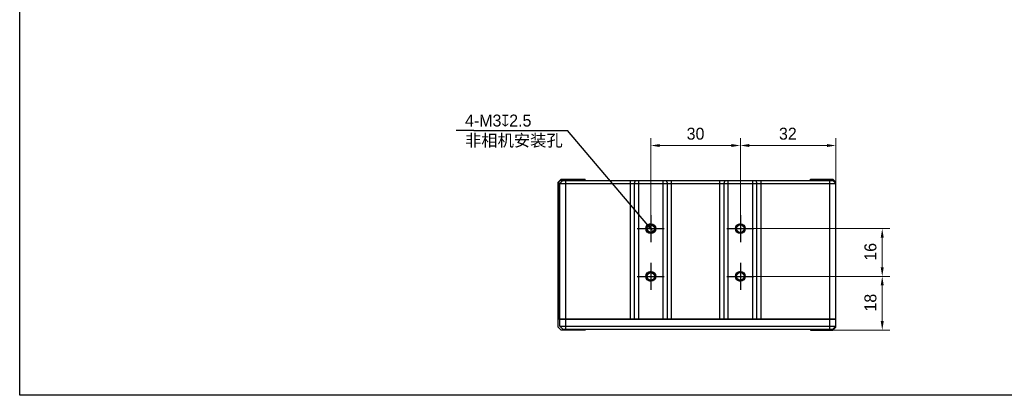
# Model space of a CAD drawing. Header units: millimetres. Extents: x 160 to 684, y 125 to 481.
# Tile 1 of 12: x 160 to 489, y 125 to 251. Entities that reach past the tile are written whole.
import ezdxf

# ---------------------------------------------------------------- set-up
doc = ezdxf.new("R2010")
doc.units = ezdxf.units.MM
doc.header["$LTSCALE"] = 46.255
doc.header["$PDMODE"] = 3
doc.header["$PDSIZE"] = 8
doc.layers.get('0').update_dxf_attribs({"linetype": 'CONTINUOUS'})
doc.layers.get('Defpoints').update_dxf_attribs({"linetype": 'CONTINUOUS'})
for name, color, linetype in [('00-LINE-LASER-SCANNERDIMENSION', 7, 'CONTINUOUS'), ('00_COMPONENTS', 7, 'CONTINUOUS'), ('51__DRAFT_DIMS', 7, 'CONTINUOUS')]:
    doc.layers.add(name, color=color, linetype=linetype)
doc.styles.get("Standard").update_dxf_attribs({"font": 'simfang.ttf'})
doc.styles.add('尺寸值样式', font='兰亭黑 GBK.TTF', dxfattribs={"height": 4})
doc.dimstyles.new('1直线标注', dxfattribs={"dimtxt": 4, "dimasz": 3, "dimexe": 2.5, "dimexo": 0, "dimtad": 1, "dimdec": 1, "dimdsep": 46, "dimtxsty": '尺寸值样式', "dimcen": 0, "dimclrd": 8, "dimclre": 8, "dimclrt": 7, "dimadec": 0, "dimazin": 0, "dimtp": 0.001, "dimtm": 0.001, "dimtfac": 1, "dimtdec": 1, "dimtmove": 0, "dimatfit": 0, "dimldrblk": '_FILLED', "dimfxl": 1, "dimtolj": 1, "dimlwd": 15, "dimlwe": 15, "dimarcsym": 0})
doc.dimstyles.new('DIMSTYLE_4', dxfattribs={"dimtxt": 6, "dimasz": 3, "dimexe": 2.5, "dimexo": 0.5, "dimtad": 1, "dimdsep": 46, "dimtxsty": 'STANDARD', "dimblk": '_FILLED', "dimblk1": '_FILLED', "dimblk2": '_FILLED', "dimcen": 0.09, "dimclrt": 3, "dimazin": 2, "dimtp": 0.1, "dimtm": 0.1, "dimtfac": 1, "dimtofl": 0, "dimtmove": 0, "dimatfit": 1, "dimldrblk": '_FILLED', "dimfxl": 1, "dimtolj": 1, "dimarcsym": 0})

# ---------------------------------------------------------------- blocks, each defined once
blk = doc.blocks.new('*D16')
at = {"layer": '00-LINE-LASER-SCANNERDIMENSION', "color": 8, "lineweight": 15}
for p, q in [((371.01, 180.88), (371.01, 211.25)), ((401.01, 180.88), (401.01, 211.25)), ((374.01, 208.75), (398.01, 208.75))]:
    blk.add_line(p, q, dxfattribs=at)
at = {"layer": '00-LINE-LASER-SCANNERDIMENSION', "color": 8}
for points in [[(374.01, 209.25), (374.01, 208.25), (371.01, 208.75)], [(398.01, 208.25), (398.01, 209.25), (401.01, 208.75)]]:
    blk.add_solid(points, dxfattribs=at)
at = {"layer": 'Defpoints', "color": 0}
for p in [(401.01, 208.75), (371.01, 180.88), (401.01, 180.88)]:
    blk.add_point(p, dxfattribs=at)
at = {"layer": '00-LINE-LASER-SCANNERDIMENSION', "color": 7, "lineweight": 30, "insert": (385.99, 214.71), "char_height": 4, "attachment_point": 2, "line_spacing_factor": 0.9, "style": '尺寸值样式'}
blk.add_mtext('\\A1;30', dxfattribs=at)
blk = doc.blocks.new('_FILLED')
at = {"color": 0, "linetype": 'ByBlock'}
blk.add_solid([(0, 0), (-1, 0.17), (-1, -0.17)], dxfattribs=at)
blk = doc.blocks.new('*D17')
at = {"layer": '00-LINE-LASER-SCANNERDIMENSION', "color": 8, "lineweight": 15}
for p, q in [((401.01, 180.88), (401.01, 211.25)), ((433.01, 195.98), (433.01, 211.25)), ((430.01, 208.75), (404.01, 208.75))]:
    blk.add_line(p, q, dxfattribs=at)
at = {"layer": '00-LINE-LASER-SCANNERDIMENSION', "color": 8}
for points in [[(404.01, 209.25), (404.01, 208.25), (401.01, 208.75)], [(430.01, 208.25), (430.01, 209.25), (433.01, 208.75)]]:
    blk.add_solid(points, dxfattribs=at)
at = {"layer": 'Defpoints', "color": 0}
for p in [(401.01, 208.75), (433.01, 195.98), (401.01, 180.88)]:
    blk.add_point(p, dxfattribs=at)
at = {"layer": '00-LINE-LASER-SCANNERDIMENSION', "color": 7, "lineweight": 30, "insert": (416.93, 214.71), "char_height": 4, "attachment_point": 2, "line_spacing_factor": 0.9, "style": '尺寸值样式'}
blk.add_mtext('\\A1;32', dxfattribs=at)
blk = doc.blocks.new('*D18')
at = {"layer": '00-LINE-LASER-SCANNERDIMENSION', "color": 8, "lineweight": 15}
for p, q in [((401.01, 180.88), (451.05, 180.88)), ((448.55, 177.88), (448.55, 167.88)), ((401.01, 164.88), (451.05, 164.88))]:
    blk.add_line(p, q, dxfattribs=at)
at = {"layer": '00-LINE-LASER-SCANNERDIMENSION', "color": 8}
for points in [[(449.05, 177.88), (448.05, 177.88), (448.55, 180.88)], [(448.05, 167.88), (449.05, 167.88), (448.55, 164.88)]]:
    blk.add_solid(points, dxfattribs=at)
at = {"layer": 'Defpoints', "color": 0}
for p in [(401.01, 180.88), (401.01, 164.88), (448.55, 164.88)]:
    blk.add_point(p, dxfattribs=at)
at = {"layer": '00-LINE-LASER-SCANNERDIMENSION', "color": 7, "lineweight": 30, "insert": (442.59, 173.11), "char_height": 4, "attachment_point": 2, "rotation": 90, "line_spacing_factor": 0.9, "style": '尺寸值样式'}
blk.add_mtext('\\A1;16', dxfattribs=at)
blk = doc.blocks.new('*D19')
at = {"layer": '00-LINE-LASER-SCANNERDIMENSION', "color": 8, "lineweight": 15}
for p, q in [((401.01, 164.88), (451.05, 164.88)), ((448.55, 149.88), (448.55, 161.88)), ((429.01, 146.88), (451.05, 146.88))]:
    blk.add_line(p, q, dxfattribs=at)
at = {"layer": '00-LINE-LASER-SCANNERDIMENSION', "color": 8}
for points in [[(449.05, 161.88), (448.05, 161.88), (448.55, 164.88)], [(448.05, 149.88), (449.05, 149.88), (448.55, 146.88)]]:
    blk.add_solid(points, dxfattribs=at)
at = {"layer": 'Defpoints', "color": 0}
for p in [(401.01, 164.88), (448.55, 164.88), (429.01, 146.88)]:
    blk.add_point(p, dxfattribs=at)
at = {"layer": '00-LINE-LASER-SCANNERDIMENSION', "color": 7, "lineweight": 30, "insert": (442.59, 156.07), "char_height": 4, "attachment_point": 2, "rotation": 90, "line_spacing_factor": 0.9, "style": '尺寸值样式'}
blk.add_mtext('\\A1;18', dxfattribs=at)
blk = doc.blocks.new('*D46')
at = {"layer": '51__DRAFT_DIMS', "color": 8, "lineweight": -2}
for p in [(311.67, 213.81), (370.04, 182.02)]:
    blk.add_line(p, (343.04, 213.81), dxfattribs=at)
at = {"layer": 'Defpoints', "color": 0}
for p in [(370.04, 182.02), (371.98, 179.74)]:
    blk.add_point(p, dxfattribs=at)
at = {"layer": '51__DRAFT_DIMS', "color": 8, "linetype": 'ByBlock', "lineweight": -2, "xscale": 3, "yscale": 3, "zscale": 3, "rotation": 310.3433592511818}
blk.add_blockref('_FILLED', (371.98, 179.74), dxfattribs=at)
at = {"layer": '51__DRAFT_DIMS', "insert": (311.67, 216.43), "char_height": 6, "attachment_point": 3, "line_spacing_factor": 0.9}
blk.add_mtext('\\A1;{}{{\\H0.7x;}{}}', dxfattribs=at)

msp = doc.modelspace()

# ---------------------------------------------------------------- linework, layer by layer
at = {"color": 8}
msp.add_line((311.671, 213.81), (305.796, 213.81), dxfattribs=at)
for p, q in [((371.008, 185.382), (371.008, 176.379)), ((401.008, 185.382), (401.008, 176.379)), ((366.493, 180.881), (375.522, 180.881)), ((396.493, 180.881), (405.522, 180.881)), ((371.008, 169.382), (371.008, 160.379)), ((401.008, 169.382), (401.008, 160.379)), ((366.493, 164.881), (375.522, 164.881)), ((396.493, 164.881), (405.522, 164.881))]:
    msp.add_line(p, q)
msp.add_lwpolyline([(159.549, 480.58), (683.548, 480.58), (683.548, 125.01), (159.549, 125.01)], close=True)
at = {"layer": '00_COMPONENTS'}
for p, q in [((340.008, 196.481), (341.008, 197.481)), ((340.008, 147.881), (340.008, 196.481)), ((340.098, 196.481), (340.008, 196.481)), ((340.258, 196.223), (340.258, 150.681)), ((341.508, 196.981), (340.508, 195.981)), ((340.508, 150.681), (340.508, 195.991)), ((340.508, 195.981), (433.008, 195.981)), ((340.612, 196.981), (432.508, 196.981)), ((341.008, 197.481), (349.008, 197.481)), ((342.508, 147.181), (342.508, 196.981)), ((344.508, 196.981), (344.508, 197.481)), ((349.008, 196.981), (349.008, 197.481)), ((364.071, 196.981), (364.071, 150.681)), ((365.811, 196.981), (365.463, 195.981)), ((365.463, 195.981), (365.463, 150.681)), ((366.855, 196.981), (366.855, 150.681)), ((375.16, 150.681), (375.16, 196.981)), ((376.204, 196.981), (376.552, 195.981)), ((376.552, 150.681), (376.552, 195.981)), ((377.944, 150.681), (377.944, 196.981)), ((394.071, 196.981), (394.071, 150.681)), ((395.811, 196.981), (395.463, 195.981)), ((395.463, 195.981), (395.463, 150.681)), ((396.855, 196.981), (396.855, 150.681)), ((405.16, 150.681), (405.16, 196.981)), ((406.204, 196.981), (406.552, 195.981)), ((406.552, 150.681), (406.552, 195.981)), ((407.944, 150.681), (407.944, 196.981)), ((424.508, 197.481), (432.008, 197.481)), ((424.508, 196.981), (424.508, 197.481)), ((429.008, 196.981), (429.008, 197.481)), ((431.008, 147.181), (431.008, 196.981)), ((432.008, 197.481), (433.008, 196.481)), ((432.008, 196.981), (433.008, 195.981)), ((433.008, 147.881), (433.008, 196.481)), ((340.008, 150.681), (433.008, 150.681)), ((340.508, 148.181), (340.508, 150.481)), ((340.508, 150.481), (433.008, 150.481)), ((341.708, 150.481), (341.708, 150.681)), ((431.808, 150.481), (431.808, 150.681)), ((340.008, 147.881), (341.008, 146.881)), ((340.508, 148.181), (341.508, 147.181)), ((340.508, 148.181), (433.008, 148.181)), ((349.008, 146.881), (341.008, 146.881)), ((341.508, 147.181), (432.008, 147.181)), ((344.508, 146.881), (344.508, 147.181)), ((349.008, 147.181), (349.008, 146.881)), ((424.508, 147.181), (424.508, 146.881)), ((424.508, 146.881), (432.008, 146.881)), ((429.008, 146.881), (429.008, 147.181)), ((433.008, 148.181), (432.008, 147.181)), ((432.008, 146.881), (433.008, 147.881))]:
    msp.add_line(p, q, dxfattribs=at)
for centre, radius in [((371.008, 180.881), 1.65), ((371.008, 180.881), 1.25), ((401.008, 180.881), 1.65), ((401.008, 180.881), 1.25), ((371.008, 164.881), 1.65), ((371.008, 164.881), 1.25), ((401.008, 164.881), 1.65), ((401.008, 164.881), 1.25)]:
    msp.add_circle(centre, radius, dxfattribs=at)
for centre, radius, start, end in [((477.965, 55.449), 197.223, 134.14161, 134.34979), ((428.869, 106.058), 126.714, 133.82229, 134.14784), ((371.008, 180.881), 1.5, 255, 195), ((401.008, 180.881), 1.5, 255, 195), ((371.008, 164.881), 1.5, 255, 195), ((401.008, 164.881), 1.5, 255, 195)]:
    msp.add_arc(centre, radius, start, end, dxfattribs=at)
for points, knots in [([(340.258, 196.223), (340.239, 196.235), (340.205, 196.267), (340.162, 196.327), (340.126, 196.4), (340.107, 196.452), (340.098, 196.481)], [0, 0, 0, 0, 0.2167546, 0.4530104, 0.7136599, 1, 1, 1, 1]), ([(340.508, 195.991), (340.508, 195.997), (340.504, 196.01), (340.491, 196.03), (340.47, 196.054), (340.429, 196.094), (340.358, 196.151), (340.294, 196.197), (340.258, 196.223)], [0, 0, 0, 0, 0.0502167, 0.1184142, 0.208025, 0.3203466, 0.6143645, 1, 1, 1, 1])]:
    msp.add_open_spline(points, degree=3, knots=knots, dxfattribs=at)
at = {"layer": '51__DRAFT_DIMS'}
msp.add_arc((371.008, 180.881), 1.5, 90, 148.77831, dxfattribs=at)

# ---------------------------------------------------------------- texts
at = {"layer": '51__DRAFT_DIMS', "color": 8, "insert": (308.76, 219.114), "char_height": 4, "attachment_point": 1, "style": '尺寸值样式'}
msp.add_mtext('\\A1;{\\C7;4-M3\\Fgdt|c134;x\\fFZLanTingHei-R-GBK|b0|i0|c134|p2;2.5\\P\\f宋体|b0|i0|c134|p0;非相机安装孔}', dxfattribs=at)

# ---------------------------------------------------------------- dimensions: what is measured, and where the dimension line sits
at = {"layer": '00-LINE-LASER-SCANNERDIMENSION', "color": 7, "linetype": 'Continuous', "lineweight": 30}
dim = msp.add_linear_dim(base=(401.008, 208.755), p1=(371.008, 180.881), p2=(401.008, 180.881), dimstyle='1直线标注', override={"dimtxsty": '尺寸值样式', "dimldrblk": '_FILLED'}, dxfattribs=at)
dim.commit()
dim.dimension.update_dxf_attribs({"geometry": '*D16', "text_midpoint": (385.99, 208.755), "dimtype": 160})
for base, p1, p2, angle, picture, middle in [((401.008, 208.755), (433.008, 195.981), (401.008, 180.881), 180, '*D17', (416.931, 208.755)), ((448.547, 164.881), (401.008, 180.881), (401.008, 164.881), 270, '*D18', (448.547, 173.109)), ((448.547, 164.881), (429.008, 146.881), (401.008, 164.881), 90, '*D19', (448.547, 156.074))]:
    dim = msp.add_linear_dim(base=base, p1=p1, p2=p2, angle=angle, dimstyle='1直线标注', override={"dimtxsty": '尺寸值样式', "dimldrblk": '_FILLED'}, dxfattribs=at)
    dim.commit()
    dim.dimension.update_dxf_attribs({"geometry": picture, "text_midpoint": middle, "dimtype": 160})
at = {"layer": '51__DRAFT_DIMS'}
dim = msp.add_diameter_dim_2p(p1=(370.037, 182.024), p2=(371.979, 179.737), text='{}{{\\H0.7x;}{}}', dimstyle='DIMSTYLE_4', override={"dimtxt": 6, "dimtoh": 1, "dimlfac": 1, "dimpost": '<>', "dimclrd": 8, "dimclrt": 256, "dimtix": 0, "dimtofl": 0, "dimtmove": 0, "dimatfit": 3}, dxfattribs=at)
dim.commit()
dim.dimension.update_dxf_attribs({"geometry": '*D46', "text_midpoint": (311.671, 213.81), "dimtype": 163})

doc.saveas('drawing.dxf')
